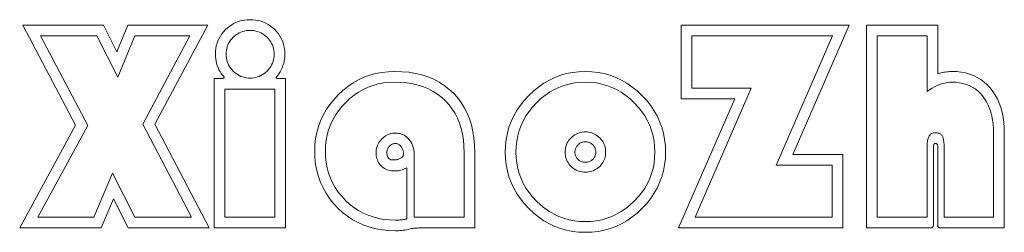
# Model space of a CAD drawing. Extents: x 348.9 to 442.4, y 1038.2 to 1048.8.
# Tile 1 of 2: x 348.9 to 395.2, y 1038.8 to 1048.8. Entities that reach past the tile are written whole.
import ezdxf

# ---------------------------------------------------------------- set-up
doc = ezdxf.new("R2010")
doc.units = 0

msp = doc.modelspace()

# ---------------------------------------------------------------- linework, layer by layer
at = {"color": 7, "lineweight": 13}
for points in [[(361.047607, 1046.013672), (361.414978, 1046.013672), (361.414978, 1038.979614), (358.068024, 1038.979614), (358.068024, 1046.013672), (358.435364, 1046.013672), (358.453461, 1046.014038), (358.469666, 1046.015259), (358.483948, 1046.017334), (358.496338, 1046.020142), (358.506805, 1046.023804), (358.515381, 1046.02832), (358.522034, 1046.033569), (358.526794, 1046.039795), (358.529663, 1046.046631), (358.530609, 1046.054443), (358.529938, 1046.062866), (358.527893, 1046.071899), (358.524475, 1046.081421), (358.519714, 1046.091431), (358.513611, 1046.102051), (358.506134, 1046.113159), (358.497284, 1046.124878), (358.487061, 1046.137207), (358.475525, 1046.149902), (358.462585, 1046.16333), (358.397949, 1046.246704), (358.340149, 1046.333618), (358.289124, 1046.424072), (358.244904, 1046.518066), (358.207489, 1046.615723), (358.17688, 1046.716797), (358.153076, 1046.821411), (358.136047, 1046.929565), (358.125854, 1047.04126), (358.122437, 1047.156494), (358.127197, 1047.290405), (358.14151, 1047.420166), (358.165314, 1047.545654), (358.198639, 1047.666992), (358.241486, 1047.784058), (358.293884, 1047.896851), (358.355774, 1048.005493), (358.427216, 1048.109985), (358.508148, 1048.210205), (358.598633, 1048.306152), (358.695923, 1048.395386), (358.797272, 1048.475098), (358.90271, 1048.545532), (359.012238, 1048.606567), (359.125854, 1048.658203), (359.24353, 1048.700439), (359.365295, 1048.733276), (359.49115, 1048.756714), (359.621094, 1048.770874), (359.755096, 1048.775513), (359.88913, 1048.770874), (360.019043, 1048.756714), (360.144897, 1048.733276), (360.266663, 1048.700439), (360.384338, 1048.658203), (360.497955, 1048.606567), (360.607483, 1048.545532), (360.712921, 1048.475098), (360.81427, 1048.395386), (360.91156, 1048.306152), (361.002045, 1048.210205), (361.083008, 1048.109985), (361.154419, 1048.005493), (361.216339, 1047.896851), (361.268707, 1047.784058), (361.311554, 1047.666992), (361.34491, 1047.545654), (361.368713, 1047.420166), (361.382996, 1047.290405), (361.387756, 1047.156494), (361.384216, 1047.043457), (361.373596, 1046.932861), (361.355927, 1046.824707), (361.331146, 1046.718994), (361.299316, 1046.615723), (361.260406, 1046.514893), (361.214417, 1046.416504), (361.161346, 1046.320557), (361.101227, 1046.227051), (361.034027, 1046.136108), (361.023682, 1046.122925), (361.014435, 1046.110474), (361.006256, 1046.098877), (360.999176, 1046.088135), (360.993195, 1046.078247), (360.988312, 1046.069092), (360.984497, 1046.060791), (360.981781, 1046.053345), (360.980133, 1046.046631), (360.979584, 1046.040894), (360.980286, 1046.035645), (360.9823, 1046.031006), (360.985718, 1046.026978), (360.990479, 1046.023438), (360.996613, 1046.020386), (361.004089, 1046.017944), (361.012939, 1046.016113), (361.023132, 1046.014771), (361.034698, 1046.013916)], [(357.836731, 1038.979614), (354.027222, 1038.979614), (353.333344, 1040.35376), (352.748291, 1038.979614), (348.925171, 1038.979614), (351.551025, 1043.80957), (349.074829, 1048.51709), (352.857147, 1048.51709), (353.496613, 1047.265381), (354, 1048.51709), (357.768707, 1048.51709), (355.2789, 1043.864014)], [(359.755096, 1046.027222), (359.846313, 1046.030518), (359.934967, 1046.040527), (360.021027, 1046.057251), (360.104492, 1046.080566), (360.185364, 1046.110596), (360.263672, 1046.147217), (360.339386, 1046.190552), (360.412506, 1046.240601), (360.483063, 1046.297241), (360.551025, 1046.360596), (360.614349, 1046.428467), (360.671021, 1046.499023), (360.721008, 1046.572144), (360.764343, 1046.647949), (360.801025, 1046.726196), (360.831024, 1046.807129), (360.85434, 1046.890625), (360.871033, 1046.976563), (360.881012, 1047.065308), (360.884338, 1047.156494), (360.881012, 1047.247681), (360.871033, 1047.33606), (360.85434, 1047.421753), (360.831024, 1047.504761), (360.801025, 1047.585083), (360.764343, 1047.662598), (360.721008, 1047.737427), (360.671021, 1047.80957), (360.614349, 1047.878906), (360.551025, 1047.945557), (360.483063, 1048.00769), (360.412506, 1048.06311), (360.339386, 1048.112183), (360.263672, 1048.154541), (360.185364, 1048.190552), (360.104492, 1048.219849), (360.021027, 1048.242798), (359.934967, 1048.259033), (359.846313, 1048.268921), (359.755096, 1048.272095), (359.663879, 1048.268921), (359.575226, 1048.259033), (359.489197, 1048.242798), (359.405701, 1048.219849), (359.324829, 1048.190552), (359.246521, 1048.154541), (359.170807, 1048.112183), (359.097687, 1048.06311), (359.02713, 1048.00769), (358.959198, 1047.945557), (358.895844, 1047.878906), (358.839172, 1047.80957), (358.789185, 1047.737427), (358.74585, 1047.662598), (358.709198, 1047.585083), (358.679169, 1047.504761), (358.655853, 1047.421753), (358.639191, 1047.33606), (358.629181, 1047.247681), (358.625854, 1047.156494), (358.629181, 1047.065308), (358.639191, 1046.976563), (358.655853, 1046.890625), (358.679169, 1046.807129), (358.709198, 1046.726196), (358.74585, 1046.647949), (358.789185, 1046.572144), (358.839172, 1046.499023), (358.895844, 1046.428467), (358.959198, 1046.360596), (359.02713, 1046.297241), (359.097687, 1046.240601), (359.170807, 1046.190552), (359.246521, 1046.147217), (359.324829, 1046.110596), (359.405701, 1046.080566), (359.489197, 1046.057251), (359.575226, 1046.040527), (359.663879, 1046.030518)], [(387.904755, 1048.51709), (385.251709, 1042.435425), (387.605438, 1042.435425), (387.605438, 1038.979614), (379.891144, 1038.979614), (382.530609, 1045.047607), (380.013611, 1045.047607), (380.013611, 1048.51709)], [(392.068024, 1039.115723), (392.068024, 1042.843506), (392.066925, 1042.864258), (392.06366, 1042.88269), (392.058228, 1042.899048), (392.050598, 1042.913208), (392.040833, 1042.925171), (392.028839, 1042.934937), (392.014709, 1042.942627), (391.998352, 1042.947998), (391.979858, 1042.951294), (391.959167, 1042.952393), (391.941101, 1042.950928), (391.924896, 1042.946411), (391.910614, 1042.938965), (391.898224, 1042.928467), (391.887756, 1042.915039), (391.879181, 1042.89856), (391.872498, 1042.879028), (391.867767, 1042.856567), (391.864899, 1042.831177), (391.863953, 1042.802734), (391.863953, 1039.115723), (391.862457, 1039.089844), (391.857971, 1039.06665), (391.850464, 1039.046265), (391.839996, 1039.028564), (391.826538, 1039.013672), (391.810059, 1039.001343), (391.790619, 1038.991821), (391.768158, 1038.985107), (391.742737, 1038.980957), (391.714294, 1038.979614), (388.7211, 1038.979614), (388.7211, 1048.51709), (392.068024, 1048.51709), (392.068024, 1046.231323), (392.140961, 1046.251953), (392.212799, 1046.270508), (392.283539, 1046.286865), (392.35321, 1046.301025), (392.421753, 1046.312988), (392.489258, 1046.322754), (392.555634, 1046.330322), (392.620941, 1046.335815), (392.685181, 1046.339111), (392.748291, 1046.34021), (392.966949, 1046.332397), (393.176605, 1046.309082), (393.377289, 1046.270386), (393.56897, 1046.216064), (393.751709, 1046.14624), (393.925446, 1046.061035), (394.09021, 1045.960205), (394.245972, 1045.843872), (394.392792, 1045.712036), (394.530609, 1045.564697), (394.657288, 1045.403687), (394.770599, 1045.231079), (394.870605, 1045.046631), (394.957275, 1044.850586), (395.030609, 1044.642822), (395.090607, 1044.423462), (395.137268, 1044.192261), (395.170624, 1043.949463), (395.190613, 1043.694824), (395.197266, 1043.428589), (395.197266, 1038.979614), (392.204071, 1038.979614), (392.178223, 1038.980957), (392.15509, 1038.985107), (392.134705, 1038.991821), (392.117004, 1039.001343), (392.102051, 1039.013672), (392.089783, 1039.028564), (392.080261, 1039.046265), (392.073456, 1039.06665), (392.069397, 1039.089844)], [(357.006805, 1039.483032), (354.707489, 1043.864014), (356.925171, 1048.013672), (354.340149, 1048.013672), (353.537415, 1046.067993), (352.54422, 1048.013672), (349.904755, 1048.013672), (352.122437, 1043.795898), (349.782318, 1039.483032), (352.408173, 1039.483032), (353.292511, 1041.551025), (354.340149, 1039.483032)], [(387.129242, 1048.013672), (380.516998, 1048.013672), (380.516998, 1045.551025), (383.306122, 1045.551025), (380.666656, 1039.483032), (387.102051, 1039.483032), (387.102051, 1041.932007), (384.476196, 1041.932007)], [(394.693878, 1039.483032), (394.693878, 1043.428589), (394.688629, 1043.646973), (394.672913, 1043.856079), (394.646729, 1044.055786), (394.610077, 1044.245972), (394.562927, 1044.42688), (394.50531, 1044.598389), (394.437195, 1044.760498), (394.358643, 1044.913208), (394.269592, 1045.056519), (394.170074, 1045.190552), (394.061554, 1045.313232), (393.945587, 1045.423096), (393.822113, 1045.520142), (393.691162, 1045.604126), (393.552734, 1045.675171), (393.406799, 1045.733398), (393.253387, 1045.778564), (393.092529, 1045.810913), (392.924133, 1045.830322), (392.748291, 1045.836792), (392.631165, 1045.832397), (392.513733, 1045.819336), (392.396057, 1045.797607), (392.278107, 1045.76709), (392.159851, 1045.727905), (392.041351, 1045.680054), (391.922577, 1045.623413), (391.803528, 1045.558105), (391.684204, 1045.484131), (391.564636, 1045.401367), (391.564636, 1048.013672), (389.224487, 1048.013672), (389.224487, 1039.483032), (391.564636, 1039.483032), (391.564636, 1042.857178), (391.568573, 1042.970947), (391.580414, 1043.072632), (391.600128, 1043.162476), (391.627747, 1043.240234), (391.663269, 1043.306152), (391.706665, 1043.359985), (391.757965, 1043.401978), (391.817139, 1043.431885), (391.884216, 1043.449829), (391.959167, 1043.455811), (392.006531, 1043.454346), (392.050598, 1043.449829), (392.091431, 1043.442383), (392.128967, 1043.431885), (392.163269, 1043.418335), (392.194275, 1043.401978), (392.222046, 1043.382446), (392.246521, 1043.359985), (392.267761, 1043.334595), (392.285706, 1043.306152), (392.301208, 1043.273926), (392.315094, 1043.237061), (392.327332, 1043.195557), (392.337952, 1043.149414), (392.346924, 1043.098633), (392.354279, 1043.043335), (392.359985, 1042.983276), (392.364075, 1042.918701), (392.366516, 1042.849365), (392.36734, 1042.775513), (392.36734, 1039.483032)], [(370.312927, 1038.979614), (367.741486, 1038.979614), (367.686249, 1038.97937), (367.634827, 1038.978516), (367.587219, 1038.977173), (367.543396, 1038.97522), (367.503387, 1038.972778), (367.467224, 1038.969849), (367.434814, 1038.966309), (367.40625, 1038.962158), (367.3815, 1038.95752), (367.360535, 1038.952393), (367.274414, 1038.931763), (367.190216, 1038.913208), (367.10788, 1038.896851), (367.027496, 1038.88269), (366.948975, 1038.870728), (366.872375, 1038.860962), (366.797699, 1038.853394), (366.724884, 1038.8479), (366.654022, 1038.844604), (366.585022, 1038.843506), (366.266541, 1038.854248), (365.958649, 1038.886597), (365.661346, 1038.940308), (365.374695, 1039.015503), (365.098633, 1039.112305), (364.833191, 1039.230469), (364.578369, 1039.370239), (364.334137, 1039.531494), (364.100555, 1039.714111), (363.877563, 1039.918335), (363.670746, 1040.13855), (363.485718, 1040.369019), (363.322449, 1040.609863), (363.180939, 1040.860962), (363.061218, 1041.122437), (362.963257, 1041.394287), (362.887085, 1041.676514), (362.832642, 1041.968994), (362.799988, 1042.271851), (362.789124, 1042.585083), (362.80014, 1042.890747), (362.833191, 1043.1875), (362.888306, 1043.47522), (362.965454, 1043.754028), (363.064636, 1044.023804), (363.185852, 1044.284668), (363.329102, 1044.536499), (363.494415, 1044.779297), (363.681763, 1045.013184), (363.891144, 1045.238159), (364.116058, 1045.44751), (364.349945, 1045.634888), (364.592773, 1045.800171), (364.844635, 1045.943481), (365.105438, 1046.064697), (365.375244, 1046.163818), (365.654022, 1046.240967), (365.941772, 1046.296021), (366.238495, 1046.329102), (366.54422, 1046.34021), (366.887756, 1046.329956), (367.216339, 1046.299316), (367.529938, 1046.248291), (367.828583, 1046.17688), (368.112244, 1046.085083), (368.380951, 1045.972778), (368.634705, 1045.84021), (368.873474, 1045.687134), (369.09729, 1045.513672), (369.306122, 1045.319702), (369.497406, 1045.108154), (369.668579, 1044.881714), (369.81958, 1044.640137), (369.95047, 1044.383667), (370.061218, 1044.112305), (370.151825, 1043.825928), (370.222321, 1043.524536), (370.272644, 1043.20813), (370.302856, 1042.876953), (370.312927, 1042.53064)], [(375.510193, 1046.34021), (375.813477, 1046.328979), (376.108307, 1046.295288), (376.394684, 1046.239136), (376.672638, 1046.160522), (376.942169, 1046.05957), (377.203278, 1045.936035), (377.455933, 1045.790161), (377.700134, 1045.621826), (377.935913, 1045.43103), (378.163269, 1045.217651), (378.375244, 1044.988892), (378.564911, 1044.751587), (378.732239, 1044.505615), (378.877289, 1044.251221), (379, 1043.988159), (379.100403, 1043.716431), (379.178497, 1043.436279), (379.234283, 1043.147461), (379.267761, 1042.850098), (379.2789, 1042.544189), (379.267761, 1042.240967), (379.234283, 1041.946167), (379.178497, 1041.65979), (379.100403, 1041.381836), (379, 1041.112305), (378.877289, 1040.851196), (378.732239, 1040.598511), (378.564911, 1040.354248), (378.375244, 1040.11853), (378.163269, 1039.891235), (377.935913, 1039.679199), (377.700134, 1039.489502), (377.455933, 1039.322144), (377.203278, 1039.177124), (376.942169, 1039.054443), (376.672638, 1038.953979), (376.394684, 1038.875977), (376.108307, 1038.82019), (375.813477, 1038.786743), (375.510193, 1038.775513), (375.20694, 1038.786743), (374.912109, 1038.82019), (374.625702, 1038.875977), (374.347748, 1038.953979), (374.078217, 1039.054443), (373.817139, 1039.177124), (373.564484, 1039.322144), (373.320282, 1039.489502), (373.084473, 1039.679199), (372.857147, 1039.891235), (372.645172, 1040.11853), (372.455505, 1040.354248), (372.288177, 1040.598511), (372.143127, 1040.851196), (372.020416, 1041.112305), (371.920013, 1041.381836), (371.841919, 1041.65979), (371.786133, 1041.946167), (371.752655, 1042.240967), (371.741486, 1042.544189), (371.752655, 1042.850098), (371.786133, 1043.147461), (371.841919, 1043.436279), (371.920013, 1043.716431), (372.020416, 1043.988159), (372.143127, 1044.251221), (372.288177, 1044.505615), (372.455505, 1044.751587), (372.645172, 1044.988892), (372.857147, 1045.217651), (373.084473, 1045.43103), (373.320282, 1045.621826), (373.564484, 1045.790161), (373.817139, 1045.936035), (374.078217, 1046.05957), (374.347748, 1046.160522), (374.625702, 1046.239136), (374.912109, 1046.295288), (375.20694, 1046.328979)], [(369.809509, 1039.483032), (369.809509, 1042.53064), (369.800812, 1042.831543), (369.774689, 1043.119507), (369.73114, 1043.394287), (369.670197, 1043.656128), (369.591827, 1043.904785), (369.496063, 1044.140381), (369.382843, 1044.363037), (369.252258, 1044.57251), (369.104218, 1044.769043), (368.938782, 1044.952393), (368.758087, 1045.120483), (368.564362, 1045.270752), (368.357544, 1045.403442), (368.137695, 1045.518433), (367.904755, 1045.615723), (367.658783, 1045.695313), (367.399719, 1045.757202), (367.127625, 1045.801392), (366.842438, 1045.827881), (366.54422, 1045.836792), (366.278778, 1045.827271), (366.02124, 1045.798706), (365.771576, 1045.751099), (365.529785, 1045.684326), (365.295929, 1045.598633), (365.069946, 1045.493896), (364.851837, 1045.370117), (364.641632, 1045.227173), (364.439331, 1045.065308), (364.244904, 1044.884399), (364.063934, 1044.689941), (363.902039, 1044.487671), (363.759186, 1044.277466), (363.635376, 1044.059326), (363.530609, 1043.833374), (363.444885, 1043.599487), (363.378235, 1043.357666), (363.330627, 1043.108032), (363.302032, 1042.850464), (363.292511, 1042.585083), (363.301971, 1042.314697), (363.330353, 1042.053101), (363.377625, 1041.800415), (363.443817, 1041.556519), (363.5289, 1041.321411), (363.632935, 1041.095215), (363.755859, 1040.87793), (363.897675, 1040.669434), (364.058441, 1040.469727), (364.238098, 1040.278931), (364.431763, 1040.101807), (364.634552, 1039.943481), (364.846466, 1039.803589), (365.067474, 1039.682495), (365.297607, 1039.579956), (365.536865, 1039.496094), (365.785248, 1039.430786), (366.042725, 1039.384277), (366.309326, 1039.356323), (366.585022, 1039.346924), (366.636871, 1039.347534), (366.688965, 1039.349121), (366.741364, 1039.351807), (366.794006, 1039.355713), (366.846924, 1039.360596), (366.900146, 1039.366577), (366.953613, 1039.373657), (367.007355, 1039.381836), (367.061371, 1039.390991), (367.115662, 1039.401367), (367.115662, 1041.80957), (367.061096, 1041.781128), (367.006256, 1041.755615), (366.951172, 1041.733276), (366.895782, 1041.713745), (366.840149, 1041.697266), (366.78421, 1041.683838), (366.728027, 1041.67334), (366.67157, 1041.665894), (366.614838, 1041.661377), (366.557831, 1041.659912), (366.477905, 1041.662354), (366.401367, 1041.669678), (366.328247, 1041.681885), (366.258514, 1041.699097), (366.192169, 1041.721069), (366.129242, 1041.748047), (366.069733, 1041.779907), (366.013611, 1041.81665), (365.960876, 1041.858276), (365.91156, 1041.904785), (365.866333, 1041.954956), (365.825836, 1042.00769), (365.790131, 1042.062744), (365.759186, 1042.120239), (365.733002, 1042.180298), (365.711578, 1042.242798), (365.694885, 1042.307617), (365.682983, 1042.375), (365.675842, 1042.444824), (365.673462, 1042.51709), (365.676178, 1042.592163), (365.684357, 1042.665039), (365.697968, 1042.73584), (365.71701, 1042.804321), (365.741486, 1042.870728), (365.771423, 1042.934937), (365.806793, 1042.99707), (365.847626, 1043.056885), (365.89389, 1043.114624), (365.945587, 1043.170044), (366.000946, 1043.221802), (366.058228, 1043.268066), (366.117401, 1043.308838), (366.178497, 1043.344238), (366.241486, 1043.374146), (366.306396, 1043.398682), (366.373199, 1043.417725), (366.441895, 1043.431274), (366.512512, 1043.439453), (366.585022, 1043.442139), (366.659943, 1043.439331), (366.732239, 1043.430542), (366.801971, 1043.415894), (366.86911, 1043.395386), (366.933685, 1043.369019), (366.995636, 1043.336914), (367.055023, 1043.298828), (367.111847, 1043.255005), (367.166046, 1043.2052), (367.217682, 1043.149658), (367.265503, 1043.089233), (367.308289, 1043.02478), (367.346069, 1042.956421), (367.378784, 1042.884155), (367.406464, 1042.807861), (367.429108, 1042.727661), (367.446747, 1042.643433), (367.45932, 1042.55542), (367.466858, 1042.463379), (367.469391, 1042.36731), (367.469391, 1039.483032)], [(375.510193, 1039.278931), (375.773193, 1039.288574), (376.028839, 1039.317627), (376.27713, 1039.365845), (376.518097, 1039.433472), (376.751709, 1039.520386), (376.977966, 1039.626709), (377.196869, 1039.752319), (377.408447, 1039.897217), (377.61264, 1040.061401), (377.809509, 1040.244873), (377.993073, 1040.441772), (378.157288, 1040.645996), (378.302185, 1040.857544), (378.427765, 1041.076538), (378.534027, 1041.302734), (378.620941, 1041.536377), (378.688568, 1041.777344), (378.736877, 1042.025635), (378.765839, 1042.28125), (378.775513, 1042.544189), (378.765839, 1042.809937), (378.736877, 1043.067993), (378.688568, 1043.318726), (378.620941, 1043.56189), (378.534027, 1043.797607), (378.427765, 1044.025879), (378.302185, 1044.246582), (378.157288, 1044.459839), (377.993073, 1044.665649), (377.809509, 1044.864014), (377.61264, 1045.048828), (377.408447, 1045.214111), (377.196869, 1045.360107), (376.977966, 1045.486572), (376.751709, 1045.593506), (376.518097, 1045.681152), (376.27713, 1045.749146), (376.028839, 1045.797852), (375.773193, 1045.827026), (375.510193, 1045.836792), (375.247223, 1045.827026), (374.991577, 1045.797852), (374.743256, 1045.749146), (374.502319, 1045.681152), (374.268707, 1045.593506), (374.04245, 1045.486572), (373.823547, 1045.360107), (373.611969, 1045.214111), (373.407745, 1045.048828), (373.210876, 1044.864014), (373.027344, 1044.665649), (372.863129, 1044.459839), (372.718231, 1044.246582), (372.592651, 1044.025879), (372.486389, 1043.797607), (372.399445, 1043.56189), (372.331848, 1043.318726), (372.283539, 1043.067993), (372.254547, 1042.809937), (372.244904, 1042.544189), (372.254547, 1042.28125), (372.283539, 1042.025635), (372.331848, 1041.777344), (372.399445, 1041.536377), (372.486389, 1041.302734), (372.592651, 1041.076538), (372.718231, 1040.857544), (372.863129, 1040.645996), (373.027344, 1040.441772), (373.210876, 1040.244873), (373.407745, 1040.061401), (373.611969, 1039.897217), (373.823547, 1039.752319), (374.04245, 1039.626709), (374.268707, 1039.520386), (374.502319, 1039.433472), (374.743256, 1039.365845), (374.991577, 1039.317627), (375.247223, 1039.288574)], [(360.91156, 1039.483032), (360.91156, 1045.510254), (358.571442, 1045.510254), (358.571442, 1039.483032)], [(375.510193, 1043.496582), (375.587952, 1043.493774), (375.663391, 1043.485474), (375.736542, 1043.471558), (375.807343, 1043.452026), (375.875854, 1043.42688), (375.942047, 1043.39624), (376.00592, 1043.359985), (376.067474, 1043.318115), (376.12674, 1043.270752), (376.183685, 1043.217651), (376.236664, 1043.160767), (376.284088, 1043.101563), (376.325928, 1043.039917), (376.362183, 1042.976074), (376.392853, 1042.909912), (376.417969, 1042.841431), (376.437469, 1042.770508), (376.451416, 1042.697388), (376.459808, 1042.621948), (376.462585, 1042.544189), (376.459808, 1042.466553), (376.451416, 1042.391357), (376.437469, 1042.318481), (376.417969, 1042.248169), (376.392853, 1042.180298), (376.362183, 1042.114868), (376.325928, 1042.05188), (376.284088, 1041.991333), (376.236664, 1041.933228), (376.183685, 1041.877563), (376.12674, 1041.825928), (376.067474, 1041.779663), (376.00592, 1041.73877), (375.942047, 1041.703369), (375.875854, 1041.673462), (375.807343, 1041.649048), (375.736542, 1041.630005), (375.663391, 1041.616333), (375.587952, 1041.608154), (375.510193, 1041.605469), (375.432434, 1041.608154), (375.356995, 1041.616333), (375.283875, 1041.630005), (375.213074, 1041.649048), (375.144562, 1041.673462), (375.078369, 1041.703369), (375.014496, 1041.73877), (374.952911, 1041.779663), (374.893677, 1041.825928), (374.836731, 1041.877563), (374.783752, 1041.933228), (374.736328, 1041.991333), (374.694489, 1042.05188), (374.658234, 1042.114868), (374.627563, 1042.180298), (374.602448, 1042.248169), (374.582916, 1042.318481), (374.56897, 1042.391357), (374.560608, 1042.466553), (374.557831, 1042.544189), (374.560608, 1042.621948), (374.56897, 1042.697388), (374.582916, 1042.770508), (374.602448, 1042.841431), (374.627563, 1042.909912), (374.658234, 1042.976074), (374.694489, 1043.039917), (374.736328, 1043.101563), (374.783752, 1043.160767), (374.836731, 1043.217651), (374.893677, 1043.270752), (374.952911, 1043.318115), (375.014496, 1043.359985), (375.078369, 1043.39624), (375.144562, 1043.42688), (375.213074, 1043.452026), (375.283875, 1043.471558), (375.356995, 1043.485474), (375.432434, 1043.493774)], [(375.510193, 1042.067993), (375.550415, 1042.069458), (375.589386, 1042.073486), (375.627136, 1042.080322), (375.663666, 1042.089844), (375.698975, 1042.102051), (375.733063, 1042.117065), (375.76593, 1042.134766), (375.797546, 1042.155151), (375.827972, 1042.178223), (375.857147, 1042.204102), (375.884277, 1042.232056), (375.908569, 1042.26123), (375.929993, 1042.29187), (375.948578, 1042.323853), (375.964294, 1042.357178), (375.977142, 1042.391846), (375.987152, 1042.427856), (375.994293, 1042.465332), (375.998566, 1042.50415), (376, 1042.544189), (375.998566, 1042.584473), (375.994293, 1042.623413), (375.987152, 1042.661133), (375.977142, 1042.697754), (375.964294, 1042.733032), (375.948578, 1042.76709), (375.929993, 1042.799927), (375.908569, 1042.831543), (375.884277, 1042.861938), (375.857147, 1042.891235), (375.827972, 1042.918335), (375.797546, 1042.942627), (375.76593, 1042.963989), (375.733063, 1042.982666), (375.698975, 1042.998291), (375.663666, 1043.01123), (375.627136, 1043.021118), (375.589386, 1043.02832), (375.550415, 1043.032593), (375.510193, 1043.034058), (375.470001, 1043.032593), (375.43103, 1043.02832), (375.39325, 1043.021118), (375.35672, 1043.01123), (375.321442, 1042.998291), (375.287354, 1042.982666), (375.254486, 1042.963989), (375.22287, 1042.942627), (375.192444, 1042.918335), (375.163269, 1042.891235), (375.136108, 1042.861938), (375.111847, 1042.831543), (375.090393, 1042.799927), (375.071838, 1042.76709), (375.056122, 1042.733032), (375.043274, 1042.697754), (375.033264, 1042.661133), (375.026123, 1042.623413), (375.021851, 1042.584473), (375.020416, 1042.544189), (375.021851, 1042.50415), (375.026123, 1042.465332), (375.033264, 1042.427856), (375.043274, 1042.391846), (375.056122, 1042.357178), (375.071838, 1042.323853), (375.090393, 1042.29187), (375.111847, 1042.26123), (375.136108, 1042.232056), (375.163269, 1042.204102), (375.192444, 1042.178223), (375.22287, 1042.155151), (375.254486, 1042.134766), (375.287354, 1042.117065), (375.321442, 1042.102051), (375.35672, 1042.089844), (375.39325, 1042.080322), (375.43103, 1042.073486), (375.470001, 1042.069458)], [(366.476196, 1042.17688), (366.516388, 1042.177734), (366.555359, 1042.180176), (366.59314, 1042.184204), (366.629669, 1042.189941), (366.664978, 1042.197266), (366.699036, 1042.206299), (366.731903, 1042.216919), (366.76355, 1042.229126), (366.793945, 1042.243042), (366.82312, 1042.258545), (366.850281, 1042.275391), (366.874573, 1042.293335), (366.895996, 1042.312378), (366.914551, 1042.33252), (366.930267, 1042.35376), (366.943115, 1042.376099), (366.953125, 1042.399536), (366.960266, 1042.42395), (366.964569, 1042.449585), (366.965973, 1042.476196), (366.964966, 1042.503784), (366.961914, 1042.531982), (366.956787, 1042.560913), (366.949646, 1042.590454), (366.940491, 1042.620728), (366.92926, 1042.651733), (366.915985, 1042.68335), (366.900665, 1042.715698), (366.883331, 1042.748657), (366.863953, 1042.782349), (366.842804, 1042.814697), (366.820129, 1042.843506), (366.79599, 1042.869019), (366.770325, 1042.891235), (366.743195, 1042.909912), (366.714569, 1042.925171), (366.684418, 1042.937134), (366.652802, 1042.945557), (366.619659, 1042.950684), (366.585022, 1042.952393), (366.552795, 1042.951172), (366.521362, 1042.947266), (366.490753, 1042.940796), (366.460938, 1042.931763), (366.431976, 1042.920044), (366.403809, 1042.905884), (366.376465, 1042.889038), (366.349945, 1042.869629), (366.324219, 1042.847656), (366.299316, 1042.82312), (366.276062, 1042.796997), (366.255249, 1042.770142), (366.236877, 1042.742554), (366.220947, 1042.714355), (366.207489, 1042.685425), (366.196472, 1042.655762), (366.187897, 1042.625488), (366.181763, 1042.594604), (366.178101, 1042.562988), (366.17688, 1042.53064), (366.179871, 1042.463379), (366.188843, 1042.40332), (366.203796, 1042.35022), (366.224762, 1042.304199), (366.251709, 1042.265381), (366.284637, 1042.233521), (366.323547, 1042.20874), (366.368439, 1042.19104), (366.419312, 1042.18042)]]:
    msp.add_lwpolyline(points, close=True, dxfattribs=at)

doc.saveas('drawing.dxf')
